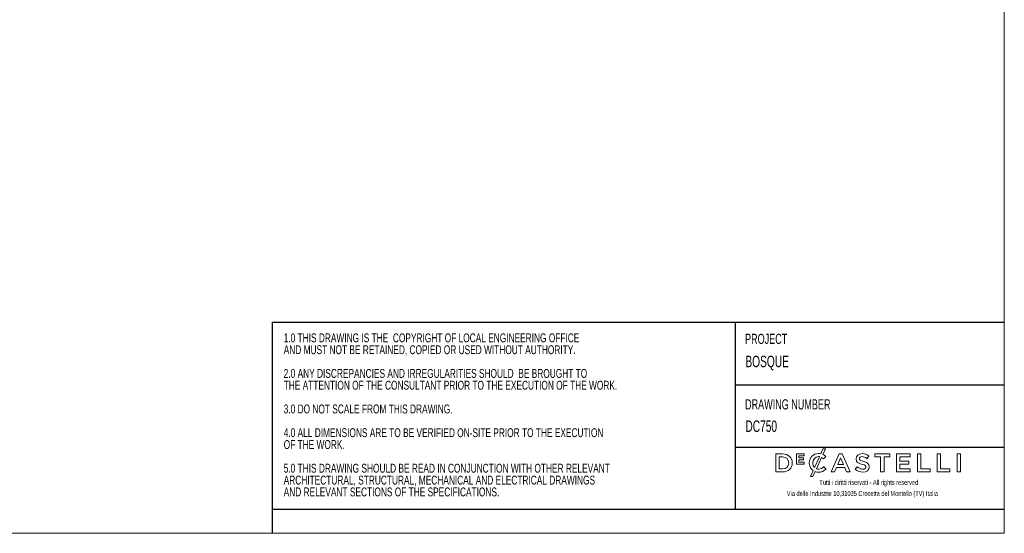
# Model space of a CAD drawing. Header units: millimetres. Extents: x 5 to 415, y 2 to 292.
# Tile 40 of 82: x 210 to 415, y 5 to 112. Entities that reach past the tile are written whole.
import ezdxf

# ---------------------------------------------------------------- set-up
doc = ezdxf.new("R2010")
doc.units = ezdxf.units.MM
doc.layers.add('SLD-0', color=179, linetype='Continuous')
doc.layers.add('TABELLA', color=7, linetype='Continuous')
doc.styles.add('SLDTEXTSTYLE1', font='TXT', dxfattribs={"width": 0.7})
doc.styles.add('SLDTEXTSTYLE2', font='TXT', dxfattribs={"width": 0.665})

# ---------------------------------------------------------------- blocks, each defined once
blk = doc.blocks.new('SW_NOTE_0')
at = {"layer": 'TABELLA', "color": 0, "char_height": 1.8521, "attachment_point": 1, "style": 'SLDTEXTSTYLE1'}
for s, insert in [('1.0 THIS DRAWING IS THE  COPYRIGHT OF LOCAL ENGINEERING OFFICE', (0, 2.39)), ('AND MUST NOT BE RETAINED, COPIED OR USED WITHOUT AUTHORITY.', (0, -0.08)), ('2.0 ANY DISCREPANCIES AND IRREGULARITIES SHOULD  BE BROUGHT TO', (0, -5.02)), ('THE ATTENTION OF THE CONSULTANT PRIOR TO THE EXECUTION OF THE WORK.', (0, -7.49)), ('3.0 DO NOT SCALE FROM THIS DRAWING.', (0, -12.43)), ('4.0 ALL DIMENSIONS ARE TO BE VERIFIED ON-SITE PRIOR TO THE EXECUTION', (0, -17.37)), ('OF THE WORK.', (0, -19.84)), ('5.0 THIS DRAWING SHOULD BE READ IN CONJUNCTION WITH OTHER RELEVANT', (0, -24.78)), ('ARCHITECTURAL, STRUCTURAL, MECHANICAL AND ELECTRICAL DRAWINGS', (0, -27.25)), ('AND RELEVANT SECTIONS OF THE SPECIFICATIONS.', (0, -29.72))]:
    blk.add_mtext(s, dxfattribs=dict(at, insert=insert))

msp = doc.modelspace()

# ---------------------------------------------------------------- linework, layer by layer
at = {"layer": 'SLD-0', "lineweight": 18}
for p, q in [((377.2388, 22.5733), (376.7866, 21.5803)), ((377.7597, 22.5733), (377.2388, 22.5733)), ((377.2425, 21.4368), (377.7597, 22.5733)), ((368.8511, 21.5569), (367.4453, 21.5569)), ((367.4453, 21.5569), (367.4453, 17.7989)), ((368.1363, 18.4316), (368.1363, 20.9242)), ((368.1363, 20.9242), (368.8511, 20.9242)), ((373.337, 21.5309), (371.7643, 21.5309)), ((371.7643, 21.5309), (371.7643, 19.4461)), ((372.2202, 20.7002), (372.2202, 21.1232)), ((372.2202, 21.1232), (373.337, 21.1232)), ((373.203, 20.7002), (372.2202, 20.7002)), ((373.203, 20.292), (373.203, 20.7002)), ((373.337, 21.1232), (373.337, 21.5309)), ((376.5087, 20.9699), (375.4877, 18.7296)), ((375.8864, 18.4595), (376.9617, 20.8206)), ((377.3617, 20.5255), (377.3756, 20.5123)), ((377.3756, 20.5123), (377.82, 21.0241)), ((377.82, 21.0241), (377.8073, 21.0361)), ((380.6099, 21.5835), (378.9567, 17.7989)), ((380.3049, 19.3141), (380.9144, 20.7364)), ((381.2401, 21.5835), (380.6099, 21.5835)), ((380.9144, 20.7364), (381.5294, 19.3141)), ((381.245, 21.572), (381.2401, 21.5835)), ((382.8933, 17.7989), (381.245, 21.572)), ((384.122, 20.5123), (384.122, 20.5017)), ((384.8134, 20.5604), (384.8134, 20.5707)), ((386.3992, 20.6147), (386.4145, 20.6032)), ((386.4145, 20.6032), (386.7865, 21.1273)), ((386.7865, 21.1273), (386.7725, 21.1384)), ((391.1338, 21.5569), (388.0772, 21.5569)), ((388.0772, 21.5569), (388.0772, 20.9139)), ((388.0772, 20.9139), (389.2574, 20.9139)), ((389.2574, 20.9139), (389.2574, 17.7989)), ((389.9536, 17.7989), (389.9536, 20.9139)), ((389.9536, 20.9139), (391.1338, 20.9139)), ((391.1338, 20.9139), (391.1338, 21.5569)), ((395.3806, 21.5572), (392.5844, 21.5572)), ((392.5844, 21.5572), (392.5844, 17.7989)), ((393.276, 20.0051), (393.276, 20.9349)), ((393.276, 20.9349), (395.3806, 20.9349)), ((395.3806, 20.9349), (395.3806, 21.5572)), ((397.6344, 21.5569), (396.9431, 21.5569)), ((396.9431, 21.5569), (396.9431, 17.7989)), ((397.6344, 18.4316), (397.6344, 21.5569)), ((401.7216, 21.5569), (401.0306, 21.5569)), ((401.0306, 21.5569), (401.0306, 17.7989)), ((401.7216, 18.4316), (401.7216, 21.5569)), ((405.1551, 21.5572), (405.1551, 17.7989)), ((405.846, 21.5572), (405.1551, 21.5572)), ((405.846, 17.7989), (405.846, 21.5572)), ((370.1238, 19.6779), (370.1238, 19.6672)), ((370.8473, 19.6779), (370.8473, 19.6885)), ((371.7643, 19.4461), (373.3518, 19.4461)), ((372.2202, 20.292), (373.203, 20.292)), ((372.2202, 19.8542), (372.2202, 20.292)), ((373.3518, 19.8542), (372.2202, 19.8542)), ((373.3518, 19.4461), (373.3518, 19.8542)), ((374.4008, 19.6779), (374.4008, 19.6672)), ((375.1236, 19.6779), (375.1236, 19.6885)), ((377.4016, 18.8641), (377.3884, 18.8521)), ((377.8468, 18.4135), (377.4016, 18.8641)), ((379.6669, 17.7989), (380.0496, 18.6971)), ((380.0496, 18.6971), (381.7843, 18.6971)), ((381.5294, 19.3141), (380.3049, 19.3141)), ((381.7843, 18.6971), (382.1616, 17.7989)), ((384.383, 18.8537), (383.9658, 18.358)), ((384.3974, 18.8417), (384.383, 18.8537)), ((386.2007, 18.8225), (386.2007, 18.8118)), ((386.8913, 18.8756), (386.8913, 18.8862)), ((395.1414, 20.0051), (393.276, 20.0051)), ((393.276, 19.3832), (395.1414, 19.3832)), ((393.276, 18.4209), (393.276, 19.3832)), ((395.1414, 19.3832), (395.1414, 20.0051)), ((367.4453, 17.7989), (368.8511, 17.7989)), ((368.8511, 18.4316), (368.1363, 18.4316)), ((375.1921, 18.0817), (374.6294, 16.8461)), ((374.6294, 16.8461), (375.1519, 16.8461)), ((375.1519, 16.8461), (375.6135, 17.859)), ((377.8341, 18.4003), (377.8468, 18.4135)), ((378.9567, 17.7989), (379.6669, 17.7989)), ((382.1616, 17.7989), (382.8933, 17.7989)), ((383.9658, 18.358), (383.9794, 18.3456)), ((389.2574, 17.7989), (389.9536, 17.7989)), ((392.5844, 17.7989), (395.4073, 17.7989)), ((395.4073, 18.4209), (393.276, 18.4209)), ((395.4073, 17.7989), (395.4073, 18.4209)), ((396.9431, 17.7989), (399.5902, 17.7989)), ((399.5902, 18.4316), (397.6344, 18.4316)), ((399.5902, 17.7989), (399.5902, 18.4316)), ((401.0306, 17.7989), (403.6778, 17.7989)), ((403.6778, 18.4316), (401.7216, 18.4316)), ((403.6778, 17.7989), (403.6778, 18.4316)), ((405.1551, 17.7989), (405.846, 17.7989))]:
    msp.add_line(p, q, dxfattribs=at)
for points in [[(370.8473, 19.6885), (370.8473, 20.7709), (370.0075, 21.5569), (368.8511, 21.5569)], [(368.8511, 20.9242), (369.6009, 20.9242), (370.1238, 20.412), (370.1238, 19.6779)], [(376.9617, 20.8206), (377.0945, 20.7483), (377.2265, 20.6508), (377.3617, 20.5255)], [(377.8073, 21.0361), (377.6556, 21.1811), (377.4777, 21.327), (377.2425, 21.4368)], [(384.122, 20.5017), (384.122, 19.8074), (384.5623, 19.5689), (385.3753, 19.3729)], [(385.6811, 19.9936), (384.9996, 20.1568), (384.8134, 20.2784), (384.8134, 20.5604)], [(368.8511, 17.7989), (370.0075, 17.7989), (370.8473, 18.5895), (370.8473, 19.6779)], [(370.1238, 19.6672), (370.1238, 18.94), (369.6009, 18.4316), (368.8511, 18.4316)], [(374.4008, 19.6672), (374.4008, 18.9955), (374.7067, 18.4245), (375.1921, 18.0817)], [(375.4877, 18.7296), (375.2612, 18.9634), (375.1236, 19.2964), (375.1236, 19.6779)], [(385.3753, 19.3729), (386.077, 19.211), (386.2007, 19.0662), (386.2007, 18.8225)], [(386.8913, 18.8862), (386.8913, 19.4637), (386.5406, 19.7844), (385.6811, 19.9936)]]:
    msp.add_open_spline(points, degree=3, dxfattribs=at)
for points, knots in [([(376.7866, 21.5803), (376.6518, 21.6062), (376.5034, 21.621), (376.3381, 21.621), (375.2332, 21.621), (374.4008, 20.7857), (374.4008, 19.6779)], [11, 11, 11, 11, 12, 12, 12, 13, 13, 13, 13]), ([(375.1236, 19.6885), (375.1236, 20.4269), (375.6431, 20.983), (376.3328, 20.983), (376.3929, 20.983), (376.4508, 20.9777), (376.5087, 20.9699)], [2, 2, 2, 2, 3, 3, 3, 4, 4, 4, 4]), ([(386.7725, 21.1384), (386.3774, 21.4557), (385.9319, 21.6098), (385.411, 21.6098), (384.6527, 21.6098), (384.122, 21.1589), (384.122, 20.5123)], [7, 7, 7, 7, 8, 8, 8, 9, 9, 9, 9]), ([(384.8134, 20.5707), (384.8134, 20.8239), (385.0493, 20.9933), (385.4004, 20.9933), (385.7309, 20.9933), (386.0576, 20.8696), (386.3992, 20.6147)], [2, 2, 2, 2, 3, 3, 3, 4, 4, 4, 4]), ([(377.3884, 18.8521), (377.0719, 18.5561), (376.7846, 18.3728), (376.3328, 18.3728), (376.1733, 18.3728), (376.0233, 18.404), (375.8864, 18.4595)], [0, 0, 0, 0, 1, 1, 1, 2, 2, 2, 2]), ([(383.9794, 18.3456), (384.4192, 17.9535), (384.9601, 17.7459), (385.5438, 17.7459), (386.3623, 17.7459), (386.8913, 18.1891), (386.8913, 18.8756)], [18, 18, 18, 18, 19, 19, 19, 20, 20, 20, 20]), ([(386.2007, 18.8118), (386.2007, 18.5388), (385.9487, 18.3625), (385.5598, 18.3625), (385.1385, 18.3625), (384.78, 18.5105), (384.3974, 18.8417)], [13, 13, 13, 13, 14, 14, 14, 15, 15, 15, 15]), ([(375.6135, 17.859), (375.8276, 17.7792), (376.0623, 17.7352), (376.3111, 17.7352), (376.9392, 17.7352), (377.3806, 17.9279), (377.8341, 18.4003)], [18, 18, 18, 18, 19, 19, 19, 20, 20, 20, 20])]:
    msp.add_open_spline(points, degree=3, knots=knots, dxfattribs=at)
at = {"layer": 'TABELLA', "color": 5, "linetype": 'Continuous', "lineweight": 18}
for p, q in [((415, 5), (414.9804, 292)), ((5, 5), (415, 5))]:
    msp.add_line(p, q, dxfattribs=at)
at = {"layer": 'TABELLA'}
for p, q in [((262.5567, 49.0292), (262.5567, 10.0048)), ((262.5567, 49.0292), (414.9976, 49.0292)), ((358.975, 49.0292), (358.975, 10.0048)), ((358.975, 35.9486), (414.9981, 35.9486)), ((358.975, 22.9836), (414.9995, 22.9836)), ((262.5567, 10.0048), (262.5567, 5.0047)), ((262.5567, 10.0048), (415, 10.0048))]:
    msp.add_line(p, q, dxfattribs=at)

# ---------------------------------------------------------------- block references
at = {"layer": 'TABELLA', "color": 2}
msp.add_blockref('SW_NOTE_0', (264.968, 44.2699), dxfattribs=at)

# ---------------------------------------------------------------- texts
at = {"layer": 'SLD-0', "char_height": 1.058333, "attachment_point": 1, "style": 'SLDTEXTSTYLE2'}
for s, insert in [('Tutti i diritti riservati - All rights reserved', (376.4842, 16.1373)), ('Via delle Industrie 10,31035 Crocetta del Montello (TV) Italia', (369.7133, 13.8342))]:
    msp.add_mtext(s, dxfattribs=dict(at, insert=insert))
at = {"layer": 'TABELLA', "attachment_point": 1, "style": 'SLDTEXTSTYLE2'}
for s, insert, char_height in [('PROJECT', (361.0261, 46.5786), 2.11667), ('BOSQUE', (361.0922, 42.0057), 2.38125), ('DC750', (361.0922, 28.5149), 2.38125)]:
    msp.add_mtext(s, dxfattribs=dict(at, insert=insert, char_height=char_height))
at = {"layer": 'TABELLA', "color": 7, "insert": (361.0261, 32.9324), "char_height": 2.116667, "attachment_point": 1, "style": 'SLDTEXTSTYLE2'}
msp.add_mtext('DRAWING NUMBER', dxfattribs=at)

doc.saveas('drawing.dxf')
